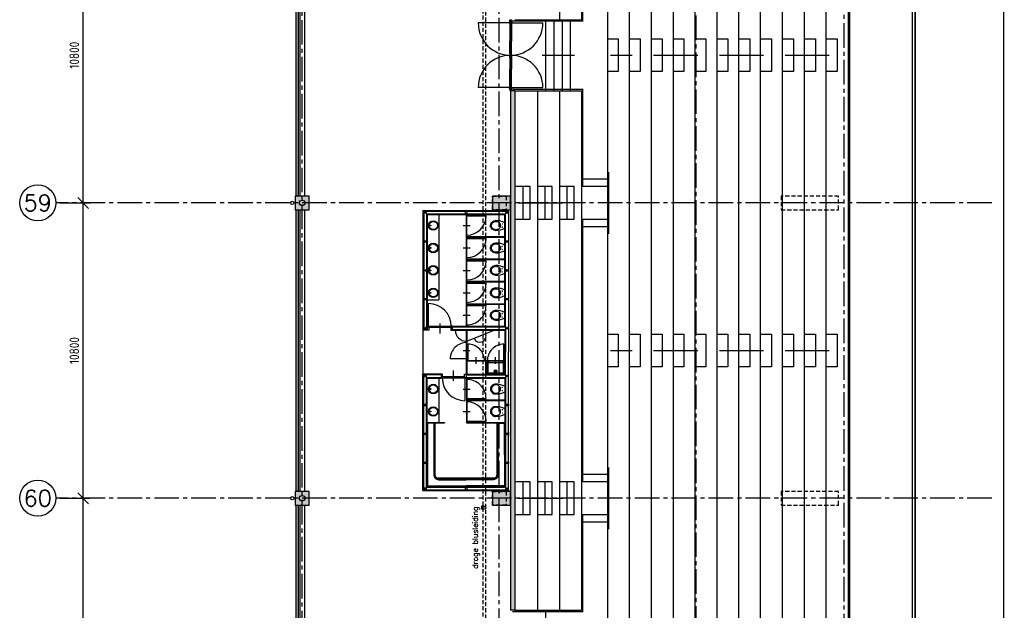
# Model space of a CAD drawing. Extents: x 2980 to 201049, y 2980 to 157420.
# Tile 14 of 78: x 2980 to 38953, y 53000 to 74600. Entities that reach past the tile are written whole.
import ezdxf
from ezdxf.enums import TextEntityAlignment as Align

# ---------------------------------------------------------------- set-up
doc = ezdxf.new("R2010")
doc.units = 0
doc.header["$LTSCALE"] = 1200
doc.header["$PDMODE"] = 1
doc.header["$PDSIZE"] = 200
doc.linetypes.add('CENTER2', pattern=[1.125, 0.75, -0.125, 0.125, -0.125])
doc.linetypes.add('HIDDEN2', pattern=[0.1875, 0.125, -0.0625])
doc.layers.get('0').update_dxf_attribs({"linetype": 'CONTINUOUS'})
doc.layers.get('DEFPOINTS').update_dxf_attribs({"linetype": 'CONTINUOUS'})
doc.layers.add('CIVIEL', color=8, linetype='CONTINUOUS')
doc.layers.add('STRAMIENLIJNEN', color=9, linetype='CENTER2')
doc.styles.add('5MM', font='romans', dxfattribs={"height": 1000})
doc.styles.add('ISO200', font='archs.shx')
doc.styles.add('VAR', font='ROMANS')
doc.dimstyles.new('DIM_200', dxfattribs={"dimscale": 200, "dimtxt": 1.75, "dimasz": 2, "dimexe": 1.25, "dimexo": 0.75, "dimgap": 0.75, "dimtad": 1, "dimdec": 4, "dimrnd": 0.1, "dimtxsty": 'ISO200', "dimblk1": 'OBLIQUE', "dimblk2": 'OBLIQUE', "dimsah": 1, "dimcen": 1, "dimclrd": 256, "dimclre": 256, "dimclrt": 256, "dimazin": 3, "dimtfac": 0.057143, "dimtdec": 4, "dimtmove": 0, "dimatfit": 3, "dimtolj": 1})

# ---------------------------------------------------------------- blocks, each defined once
blk = doc.blocks.new('_OBLIQUE')
at = {"color": 0, "linetype": 'BYBLOCK'}
blk.add_line((-0.5, -0.5), (0.5, 0.5), dxfattribs=at)
blk = doc.blocks.new('*D25')
at = {"linetype": 'BYBLOCK'}
for p, q in [((4450, 67900), (5550, 67900)), ((5300, 57100), (5300, 67900)), ((4450, 57100), (5550, 57100))]:
    blk.add_line(p, q, dxfattribs=at)
at = {"layer": 'DEFPOINTS', "color": 0, "linetype": 'BYBLOCK'}
for p in [(4300, 67900), (5300, 67900), (4300, 57100)]:
    blk.add_point(p, dxfattribs=at)
at = {"linetype": 'BYBLOCK', "xscale": 400, "yscale": 400, "zscale": 400}
for p, rotation in [((5300, 67900), 90), ((5300, 57100), 270)]:
    blk.add_blockref('_OBLIQUE', p, dxfattribs=dict(at, rotation=rotation))
at = {"linetype": 'BYBLOCK', "insert": (4975, 62500), "char_height": 350, "attachment_point": 5, "rotation": 90, "style": 'ISO200'}
blk.add_mtext('\\A1;10800', dxfattribs=at)
blk = doc.blocks.new('*D24')
at = {"linetype": 'BYBLOCK'}
for p, q in [((4450, 57100), (5550, 57100)), ((5300, 46300), (5300, 57100)), ((4450, 46300), (5550, 46300))]:
    blk.add_line(p, q, dxfattribs=at)
at = {"layer": 'DEFPOINTS', "color": 0, "linetype": 'BYBLOCK'}
for p in [(4300, 57100), (5300, 57100), (4300, 46300)]:
    blk.add_point(p, dxfattribs=at)
at = {"linetype": 'BYBLOCK', "xscale": 400, "yscale": 400, "zscale": 400}
for p, rotation in [((5300, 57100), 90), ((5300, 46300), 270)]:
    blk.add_blockref('_OBLIQUE', p, dxfattribs=dict(at, rotation=rotation))
at = {"linetype": 'BYBLOCK', "insert": (4975, 51700), "char_height": 350, "attachment_point": 5, "rotation": 90, "style": 'ISO200'}
blk.add_mtext('\\A1;10800', dxfattribs=at)
blk = doc.blocks.new('*D26')
at = {"linetype": 'BYBLOCK'}
for p, q in [((4450, 78700), (5550, 78700)), ((5300, 67900), (5300, 78700)), ((4450, 67900), (5550, 67900))]:
    blk.add_line(p, q, dxfattribs=at)
at = {"layer": 'DEFPOINTS', "color": 0, "linetype": 'BYBLOCK'}
for p in [(4300, 78700), (5300, 78700), (4300, 67900)]:
    blk.add_point(p, dxfattribs=at)
at = {"linetype": 'BYBLOCK', "xscale": 400, "yscale": 400, "zscale": 400}
for p, rotation in [((5300, 78700), 90), ((5300, 67900), 270)]:
    blk.add_blockref('_OBLIQUE', p, dxfattribs=dict(at, rotation=rotation))
at = {"linetype": 'BYBLOCK', "insert": (4975, 73300), "char_height": 350, "attachment_point": 5, "rotation": 90, "style": 'ISO200'}
blk.add_mtext('\\A1;10800', dxfattribs=at)

msp = doc.modelspace()

# ---------------------------------------------------------------- linework, layer by layer
at = {"layer": 'CIVIEL'}
for p, q in [((13216, 78450), (13216, 68150)), ((13384, 78450), (13384, 68150)), ((20913.25, 74482), (19731.25, 74482)), ((20907, 74476), (20907, 73809)), ((20933, 74476), (20907, 74476)), ((20908.5, 74550), (20908.5, 74532)), ((20913.25, 74550), (20913.25, 74532)), ((20913.25, 74482), (22095.25, 74482)), ((20915, 74476), (20915, 73809)), ((20918, 74550), (20918, 74532)), ((20927, 74476), (20927, 73809)), ((20933, 74476), (20933, 73809)), ((21070, 74600), (23500, 74600)), ((22208.55078, 72000), (22208.55078, 74600)), ((22508.55078, 72000), (22508.55078, 74600)), ((22808.55078, 72000), (22808.55078, 74600)), ((23108.55078, 72000), (23108.55078, 74600)), ((20881.5, 74460), (20881.5, 73809)), ((20901, 74460), (20907, 74458.94204)), ((20939, 74460), (20933, 74458.94204)), ((20945, 74460), (20945, 73809)), ((20881.5, 73381), (20881.5, 73809)), ((20907, 73365), (20907, 73809)), ((20915, 73365), (20915, 73809)), ((20927, 73365), (20927, 73809)), ((20933, 73365), (20933, 73809)), ((20945, 73381), (20945, 73809)), ((20881.5, 73219), (20881.5, 72791)), ((20901, 73381), (20907, 73382.05796)), ((20901, 73219), (20907, 73217.94204)), ((20933, 73365), (20907, 73365)), ((20907, 73235), (20907, 72791)), ((20933, 73235), (20907, 73235)), ((20908.5, 73300), (20908.5, 73309)), ((20908.5, 73300), (20908.5, 73291)), ((20913.25, 73291), (20913.25, 73309)), ((20913.25, 73309), (20913.25, 73291)), ((20915, 73235), (20915, 72791)), ((20918, 73300), (20918, 73309)), ((20918, 73300), (20918, 73291)), ((20927, 73235), (20927, 72791)), ((20939, 73381), (20933, 73382.05796)), ((20933, 73235), (20933, 72791)), ((20939, 73219), (20933, 73217.94204)), ((20945, 73219), (20945, 72791)), ((20881.5, 72140), (20881.5, 72791)), ((20907, 72124), (20907, 72791)), ((20915, 72124), (20915, 72791)), ((20927, 72124), (20927, 72791)), ((20933, 72124), (20933, 72791)), ((20945, 72140), (20945, 72791)), ((20913.25, 72118), (19731.25, 72118)), ((20901, 72140), (20907, 72141.05796)), ((20933, 72124), (20907, 72124)), ((21070, 72000), (20907, 72000)), ((20908.5, 72050), (20908.5, 72068)), ((20913.25, 72118), (22095.25, 72118)), ((20913.25, 72050), (20913.25, 72068)), ((20918, 72050), (20918, 72068)), ((20939, 72140), (20933, 72141.05796)), ((21070, 72000), (23500, 72000)), ((24450, 68767), (23500, 68767)), ((21366.66667, 68500), (21366.66667, 67300)), ((22166.66667, 68500), (22166.66667, 67300)), ((22966.66667, 68500), (22966.66667, 67300)), ((24450, 68500), (23500, 68500)), ((13216, 67650), (13216, 57350)), ((13384, 67650), (13384, 57350)), ((17714.82568, 67621.834), (17714.82568, 63241.834)), ((17714.82568, 67621.834), (20834.82568, 67621.834)), ((17727.32568, 67609.334), (17727.32568, 63254.334)), ((17727.32568, 67609.334), (20834.82568, 67609.334)), ((17739.82568, 67596.834), (17739.82568, 63266.834)), ((17739.82568, 67596.834), (20834.82568, 67596.834)), ((17839.82568, 67496.834), (17839.82568, 63366.834)), ((17839.82568, 67496.834), (20734.82568, 67496.834)), ((17852.32568, 67484.334), (17852.32568, 63379.334)), ((17852.32568, 67484.334), (20722.32568, 67484.334)), ((17864.82568, 67471.834), (17864.82568, 63391.834)), ((17864.82568, 67471.834), (20709.82568, 67471.834)), ((18289.82568, 67471.834), (18289.82568, 64349.334)), ((19298.82568, 63391.834), (19298.82568, 67471.834)), ((19298.82568, 67421.834), (20018.82568, 67421.834)), ((19318.82568, 63391.834), (19318.82568, 67471.834)), ((20709.82568, 63391.834), (20709.82568, 67471.834)), ((20722.32568, 63379.334), (20722.32568, 67484.334)), ((20734.82568, 63366.834), (20734.82568, 67496.834)), ((20834.82568, 67596.834), (20834.82568, 67621.834)), ((20834.82568, 67496.834), (20834.82568, 62441.834)), ((23500, 67300), (24450, 67300)), ((19183.17387, 67071.834), (19435.77026, 67071.834)), ((20709.82568, 66971.834), (20709.82568, 67171.834)), ((23500, 67033), (24450, 67033)), ((19318.82568, 66721.834), (19298.82568, 66721.834)), ((19298.82568, 66601.834), (20018.82568, 66601.834)), ((19318.82568, 66671.834), (20709.82568, 66671.834)), ((19318.82568, 66651.834), (20709.82568, 66651.834)), ((19183.17387, 66251.834), (19435.77026, 66251.834)), ((20709.82568, 66151.834), (20709.82568, 66351.834)), ((19318.82568, 65901.834), (19298.82568, 65901.834)), ((19318.82568, 65851.834), (20709.82568, 65851.834)), ((19318.82568, 65831.834), (20709.82568, 65831.834)), ((19298.82568, 65781.834), (20018.82568, 65781.834)), ((20709.82568, 65331.834), (20709.82568, 65531.834)), ((19183.17387, 65431.834), (19435.77026, 65431.834)), ((19318.82568, 65081.834), (19298.82568, 65081.834)), ((19298.82568, 64961.834), (20018.82568, 64961.834)), ((19318.82568, 65031.834), (20709.82568, 65031.834)), ((19318.82568, 65011.834), (20709.82568, 65011.834)), ((19183.17387, 64611.834), (19435.77026, 64611.834)), ((20709.82568, 64511.834), (20709.82568, 64711.834)), ((17864.82568, 64349.334), (18289.82568, 64349.334)), ((17916.82568, 63386.834), (17916.82568, 64216.834)), ((19318.82568, 64261.834), (19298.82568, 64261.834)), ((19298.82568, 64141.834), (20018.82568, 64141.834)), ((19318.82568, 64211.834), (20709.82568, 64211.834)), ((19318.82568, 64191.834), (20709.82568, 64191.834)), ((19183.17387, 63791.834), (19435.77026, 63791.834)), ((20709.82568, 63691.834), (20709.82568, 63891.834)), ((18331.82568, 63492.62806), (18331.82568, 63118.11735)), ((18588.82568, 63391.834), (18588.82568, 63391.834)), ((18588.82568, 63391.834), (18588.82568, 63391.834)), ((19289.82568, 63321.834), (19289.82568, 63321.834)), ((19318.82568, 63441.834), (19338.82568, 63441.834)), ((19609.82568, 63391.834), (20709.82568, 63391.834)), ((17714.82568, 63241.834), (17714.82568, 61641.834)), ((19298.82568, 61641.834), (19298.82568, 63241.834)), ((19318.82568, 62841.834), (20318.44467, 63241.834)), ((19318.82568, 63241.834), (19318.82568, 61641.834)), ((20709.82568, 63241.834), (20709.82568, 62441.834)), ((20722.32568, 63254.334), (20722.32568, 62441.834)), ((20734.82568, 63266.834), (20734.82568, 62441.834)), ((19307.13155, 62917.97421), (19307.13155, 62917.97421)), ((19307.13155, 62865.1211), (19307.13155, 62865.1211)), ((19361.8113, 62121.834), (19361.8113, 62731.834)), ((20666.84006, 62121.834), (20666.84006, 62731.834)), ((19432.11707, 62491.834), (19184.94492, 62491.834)), ((19661.8113, 62008.54261), (19661.8113, 62255.71476)), ((20366.84006, 62008.54261), (20366.84006, 62255.71476)), ((20709.82568, 61641.834), (20709.82568, 62441.834)), ((20722.32568, 61629.334), (20722.32568, 62441.834)), ((20734.82568, 61616.834), (20734.82568, 62441.834)), ((20834.82568, 57502.5), (20834.82568, 62441.834)), ((19318.82568, 62191.834), (18708.82568, 62191.834)), ((19318.82568, 62141.834), (20709.82568, 62141.834)), ((19318.82568, 62121.834), (20709.82568, 62121.834)), ((20004.32568, 62121.834), (20004.32568, 61641.834)), ((20024.32568, 62121.834), (20024.32568, 61641.834)), ((17714.82568, 57377.5), (17714.82568, 61641.834)), ((17727.32568, 57390), (17727.32568, 61629.334)), ((17739.82568, 57402.5), (17739.82568, 61616.834)), ((17839.82568, 57502.5), (17839.82568, 61516.834)), ((18831.82568, 61391.03994), (18831.82568, 61765.55065)), ((19289.82568, 61561.834), (19289.82568, 61561.834)), ((20734.82568, 61516.834), (20734.82568, 57502.5)), ((17852.32568, 57515), (17852.32568, 61504.334)), ((17864.82568, 57527.5), (17864.82568, 61491.834)), ((17864.82568, 61491.834), (18364.82568, 61491.834)), ((18289.82568, 61491.834), (18289.82568, 59871.834)), ((19246.82568, 61496.834), (19246.82568, 60666.834)), ((19298.82568, 61491.834), (19298.82568, 59851.834)), ((19318.82568, 61491.834), (19318.82568, 59871.834)), ((19318.82568, 61441.834), (19338.82568, 61441.834)), ((19609.82568, 61491.834), (20709.82568, 61491.834)), ((20709.82568, 61491.834), (20709.82568, 57527.5)), ((20709.82568, 61191.834), (20709.82568, 60991.834)), ((20722.32568, 61504.334), (20722.32568, 57515)), ((19183.17387, 61091.834), (19435.77026, 61091.834)), ((19298.82568, 60741.834), (20018.82568, 60741.834)), ((19318.82568, 60621.834), (19298.82568, 60621.834)), ((19318.82568, 60691.834), (20709.82568, 60691.834)), ((19318.82568, 60671.834), (20709.82568, 60671.834)), ((19183.17387, 60271.834), (19435.77026, 60271.834)), ((20709.82568, 60371.834), (20709.82568, 60171.834)), ((17864.82568, 59871.834), (18498.82568, 59871.834)), ((17864.82568, 59851.834), (18498.82568, 59851.834)), ((18498.82568, 59871.834), (18498.82568, 59851.834)), ((19298.82568, 59921.834), (20018.82568, 59921.834)), ((19298.82568, 59851.834), (20709.82568, 59851.834)), ((19318.82568, 59871.834), (20709.82568, 59871.834)), ((24450, 57967), (23500, 57967)), ((21366.66667, 57700), (21366.66667, 56500)), ((22166.66667, 57700), (22166.66667, 56500)), ((22966.66667, 57700), (22966.66667, 56500)), ((24450, 57700), (23500, 57700)), ((17714.82568, 57377.5), (20834.82568, 57377.5)), ((17727.32568, 57390), (20834.82568, 57390)), ((17739.82568, 57402.5), (20834.82568, 57402.5)), ((17839.82568, 57502.5), (20734.82568, 57502.5)), ((17852.32568, 57515), (20722.32568, 57515)), ((17864.82568, 57527.5), (20709.82568, 57527.5)), ((20834.82568, 57402.5), (20834.82568, 57377.5)), ((13216, 56850), (13216, 46550)), ((13384, 56850), (13384, 46550)), ((19950, 56805), (19850, 56805)), ((19850, 56805), (19850, 56695)), ((19950, 56695), (19850, 56695)), ((23500, 56500), (24450, 56500)), ((23500, 56233), (24450, 56233)), ((21070, 53000), (20907, 53000)), ((21070, 53000), (23500, 53000)), ((22208.55078, 50400), (22208.55078, 53000))]:
    msp.add_line(p, q, dxfattribs=at)
at = {"layer": 'CIVIEL', "linetype": 'CONTINUOUS'}
for p, q in [((20062.07568, 61651.83398), (20062.07568, 62071.834)), ((20092.07568, 62101.834), (20117.07568, 62101.834)), ((20092.07568, 61681.834), (20092.07568, 62061.834)), ((20092.07568, 61681.834), (20092.07568, 62061.834)), ((20102.07568, 62071.834), (20117.07568, 62071.834)), ((20102.07568, 62071.834), (20117.07568, 62071.834)), ((20117.07568, 62106.72224), (20117.07568, 62066.50744)), ((20616.60444, 62106.72224), (20117.07568, 62106.72224)), ((20117.07568, 62066.50744), (20616.60444, 62066.50744)), ((20616.60444, 62066.50744), (20616.60444, 62106.72224)), ((20616.60444, 62101.834), (20642.07568, 62101.834)), ((20616.60444, 62071.834), (20632.07568, 62071.834)), ((20616.60444, 62071.834), (20632.07568, 62071.834)), ((20642.07568, 62061.834), (20642.07568, 61681.834)), ((20642.07568, 62061.834), (20642.07568, 61681.834)), ((20672.07568, 62071.834), (20672.07568, 61651.834)), ((20662.07568, 61671.834), (20072.07568, 61671.834)), ((20662.07568, 61641.834), (20072.07568, 61641.834))]:
    msp.add_line(p, q, dxfattribs=at)
at = {"layer": 'CIVIEL', "linetype": 'HIDDEN2'}
msp.add_lwpolyline([(97900, 140505), (34799.2354, 140505), (27961.11408, 137672.5574), (22727.4426, 132438.88592), (19895, 125600.7646), (19895, 46625), (20005, 46625), (20005, 125578.88423), (22820.69609, 132376.57593), (28023.42407, 137579.30391), (34821.11577, 140395), (97900, 140395)], dxfattribs=at)
at = {"layer": 'CIVIEL'}
for points in [[(157050, 32250), (160094.71876, 32250), (165258.68569, 34388.98514), (169211.01486, 38341.31431), (171350, 43505.28124), (171350, 124694.71876), (169211.01486, 129858.68569), (165258.68569, 133811.01486), (160094.71876, 135950), (35705.28124, 135950), (30541.31431, 133811.01486), (26588.98514, 129858.68569), (24450, 124694.71876), (24450, 43505.28124), (26588.98514, 38341.31431), (30541.31431, 34388.98514), (35705.28124, 32250), (38730, 32250)], [(35864.41113, 135150), (30994.47791, 133132.80761), (27267.19239, 129405.52209), (25250, 124535.58887), (25250, 43664.41113), (27267.19239, 38794.47791), (30994.47791, 35067.19239), (35864.41113, 33050), (38730, 33050)], [(36023.54103, 134350), (31447.64151, 132454.60036), (27945.39964, 128952.35849), (26050, 124376.45897), (26050, 43823.54103), (27945.39964, 39247.64151), (31447.64151, 35745.39964), (36023.54103, 33850), (38730, 33850)], [(36182.67092, 133550), (31900.80511, 131776.39311), (28623.60689, 128499.19489), (26850, 124217.32908), (26850, 43982.67092), (28623.60689, 39700.80511), (31900.80511, 36423.60689), (36182.67092, 34650), (38730, 34650)], [(35700, 50420.1491), (38936.59143, 49765.18604), (38936.59143, 118423.64896), (35700, 117779.8509), (35700, 50420.1491)], [(35700, 50420.1491), (35700, 117779.8509)], [(33250, 100550), (33250, 45255.71007), (34049.26491, 43326.11389), (34229.50486, 43145.87393)], [(27650, 100101.22795), (27650, 44141.80081), (29301.81414, 40153.9687), (32353.9687, 37101.81414), (36341.80081, 35450), (38730, 35450)], [(35600, 50429.99824), (35600, 100250)], [(28450, 99810.27857), (28450, 44300.93071), (29980.0214, 40607.1323), (30160.26135, 40426.89235)], [(29250, 44460.0606), (29250, 99810.27857)], [(30050, 44619.1905), (30050, 99907.26182)], [(30850, 44778.32039), (30850, 99971.91695)], [(31650, 44937.45028), (31650, 99874.93407)], [(32450, 45096.58018), (32450, 99907.26182)], [(22700, 93600), (22700, 74600)], [(23500, 93600), (23500, 74600)], [(20901, 74482), (20901, 74460), (20881.5, 74460), (20881.5, 74482)], [(24450, 73900), (24850, 73900), (24850, 72700), (24450, 72700)], [(25250, 73900), (25650, 73900), (25650, 72700), (25250, 72700)], [(26050, 73900), (26450, 73900), (26450, 72700), (26050, 72700)], [(26850, 73900), (27250, 73900), (27250, 72700), (26850, 72700)], [(27650, 73900), (28050, 73900), (28050, 72700), (27650, 72700)], [(28450, 73900), (28850, 73900), (28850, 72700), (28450, 72700)], [(29250, 73900), (29650, 73900), (29650, 72700), (29250, 72700)], [(30050, 73900), (30450, 73900), (30450, 72700), (30050, 72700)], [(30850, 73900), (31250, 73900), (31250, 72700), (30850, 72700)], [(31650, 73900), (32050, 73900), (32050, 72700), (31650, 72700)], [(32450, 73900), (32850, 73900), (32850, 72700), (32450, 72700)], [(20901, 73359), (20901, 73381), (20881.5, 73381), (20881.5, 73359)], [(20901, 73241), (20901, 73219), (20881.5, 73219), (20881.5, 73241)], [(20901, 72118), (20901, 72140), (20881.5, 72140), (20881.5, 72118)], [(20907, 72000), (20907, 53000)], [(21070, 72000), (21070, 53000)], [(21900, 72000), (21900, 53000)], [(22700, 72000), (22700, 53000)], [(23500, 72000), (23500, 53000)], [(21100, 67300), (21633.33333, 67300), (21633.33333, 68500), (21100, 68500)], [(21900, 67300), (22433.33333, 67300), (22433.33333, 68500), (21900, 68500)], [(22700, 67300), (23233.33333, 67300), (23233.33333, 68500), (22700, 68500)], [(17839.82568, 63366.834), (17874.82568, 63366.834)], [(17852.32568, 63379.334), (17864.82568, 63379.334)], [(18788.82568, 63366.834), (20734.82568, 63366.834)], [(18798.82568, 63391.834), (20709.82568, 63391.834)], [(18798.82568, 63379.334), (20722.32568, 63379.334)], [(17864.82568, 63241.834), (17714.82568, 63241.834)], [(17864.82568, 63254.334), (17727.32568, 63254.334)], [(17874.82568, 63266.834), (17739.82568, 63266.834)], [(18788.82568, 63266.834), (20734.82568, 63266.834)], [(18798.82568, 63254.334), (20722.32568, 63254.334)], [(18798.82568, 63241.834), (20709.82568, 63241.834)], [(24450, 63100), (24850, 63100), (24850, 61900), (24450, 61900)], [(25250, 63100), (25650, 63100), (25650, 61900), (25250, 61900)], [(26050, 63100), (26450, 63100), (26450, 61900), (26050, 61900)], [(26850, 63100), (27250, 63100), (27250, 61900), (26850, 61900)], [(27650, 63100), (28050, 63100), (28050, 61900), (27650, 61900)], [(28450, 63100), (28850, 63100), (28850, 61900), (28450, 61900)], [(29250, 63100), (29650, 63100), (29650, 61900), (29250, 61900)], [(30050, 63100), (30450, 63100), (30450, 61900), (30050, 61900)], [(30850, 63100), (31250, 63100), (31250, 61900), (30850, 61900)], [(31650, 63100), (32050, 63100), (32050, 61900), (31650, 61900)], [(32450, 63100), (32850, 63100), (32850, 61900), (32450, 61900)], [(18364.82568, 61641.834), (17714.82568, 61641.834)], [(18364.82568, 61629.334), (17727.32568, 61629.334)], [(18374.82568, 61616.834), (17739.82568, 61616.834)], [(17839.82568, 61516.834), (18374.82568, 61516.834)], [(19088.82568, 61516.834), (20734.82568, 61516.834)], [(19288.82568, 61629.334), (20722.32568, 61629.334)], [(19288.82568, 61616.834), (20734.82568, 61616.834)], [(19298.82568, 61641.834), (20709.82568, 61641.834)], [(17852.32568, 61504.334), (18364.82568, 61504.334)], [(19298.82568, 61504.334), (20722.32568, 61504.334)], [(19298.82568, 61491.834), (20709.82568, 61491.834)], [(21100, 56500), (21633.33333, 56500), (21633.33333, 57700), (21100, 57700)], [(21900, 56500), (22433.33333, 56500), (22433.33333, 57700), (21900, 57700)], [(22700, 56500), (23233.33333, 56500), (23233.33333, 57700), (22700, 57700)]]:
    msp.add_lwpolyline(points, dxfattribs=at)
at = {"layer": 'CIVIEL', "const_width": 50}
for points in [[(38750, 36300), (36510.87633, 36300), (32835.45503, 37822.40935), (30238.6973, 40419.16708), (34307.94081, 43138.14867), (34091.65286, 43354.43661), (33300, 45265.65569), (33300, 100575), (32659.00449, 100575)], [(20983, 74550), (23550, 74550), (23550, 78100)], [(20983, 72050), (23550, 72050), (23550, 68500)], [(24500, 69034), (24500, 66766)], [(23550, 57700), (23550, 67300)], [(24500, 58234), (24500, 55966)], [(20983, 52950), (23550, 52950), (23550, 56500)]]:
    msp.add_lwpolyline(points, dxfattribs=at)
at = {"layer": 'CIVIEL'}
for points in [[(13070, 68170), (13170, 68170), (13170, 78430), (13070, 78430)], [(20945, 74550), (20945, 74550), (20881.5, 74550), (20881.5, 74550), (20881.5, 74550), (20881.5, 74595), (20945, 74595), (20945, 74595), (20945, 74595), (20945, 74550)], [(20945, 74532), (20945, 74532), (20945, 74460), (20939, 74460), (20939, 74482), (20881.5, 74482), (20881.5, 74532), (20881.5, 74532), (20881.5, 74532), (20945, 74532)], [(20945, 73309), (20945, 73309), (20945, 73381), (20939, 73381), (20939, 73359), (20881.5, 73359), (20881.5, 73309), (20881.5, 73309), (20881.5, 73309), (20945, 73309)], [(20945, 73291), (20945, 73291), (20945, 73219), (20939, 73219), (20939, 73241), (20881.5, 73241), (20881.5, 73291), (20881.5, 73291), (20881.5, 73291), (20945, 73291)], [(20945, 72068), (20945, 72068), (20945, 72140), (20939, 72140), (20939, 72118), (20881.5, 72118), (20881.5, 72068), (20881.5, 72068), (20881.5, 72068), (20945, 72068)], [(20945, 72050), (20945, 72050), (20881.5, 72050), (20881.5, 72050), (20881.5, 72050), (20881.5, 72005), (20945, 72005), (20945, 72005), (20945, 72005), (20945, 72050)], [(13050, 67650), (13550, 67650), (13550, 68150), (13050, 68150)], [(20250, 67650), (20907, 67650), (20907, 68150), (20250, 68150)], [(13070, 57370), (13170, 57370), (13170, 67630), (13070, 67630)], [(19262.32568, 67596.834), (19312.32568, 67596.834), (19312.32568, 67496.834), (19262.32568, 67496.834)], [(17839.82568, 66514.334), (17839.82568, 66464.334), (17739.82568, 66464.334), (17739.82568, 66514.334)], [(20834.82568, 66514.334), (20834.82568, 66464.334), (20734.82568, 66464.334), (20734.82568, 66514.334)], [(17839.82568, 64399.334), (17839.82568, 64349.334), (17739.82568, 64349.334), (17739.82568, 64399.334)], [(20834.82568, 64399.334), (20834.82568, 64349.334), (20734.82568, 64349.334), (20734.82568, 64399.334)], [(17874.82568, 63379.334), (17864.82568, 63379.334), (17864.82568, 63391.834), (17916.82568, 63391.834), (17916.82568, 63346.834), (17931.82568, 63346.834), (17931.82568, 63241.834), (17864.82568, 63241.834), (17864.82568, 63254.334), (17874.82568, 63254.334)], [(17916.82568, 63386.834), (18746.82568, 63386.834), (18746.82568, 63346.834), (17916.82568, 63346.834)], [(18788.82568, 63379.334), (18798.82568, 63379.334), (18798.82568, 63391.834), (18746.82568, 63391.834), (18746.82568, 63346.834), (18731.82568, 63346.834), (18731.82568, 63241.834), (18798.82568, 63241.834), (18798.82568, 63254.334), (18788.82568, 63254.334)], [(18374.82568, 61504.334), (18364.82568, 61504.334), (18364.82568, 61491.834), (18416.82568, 61491.834), (18416.82568, 61536.834), (18431.82568, 61536.834), (18431.82568, 61641.834), (18364.82568, 61641.834), (18364.82568, 61629.334), (18374.82568, 61629.334)], [(18416.82568, 61496.834), (19246.82568, 61496.834), (19246.82568, 61536.834), (18416.82568, 61536.834)], [(19288.82568, 61504.334), (19298.82568, 61504.334), (19298.82568, 61491.834), (19246.82568, 61491.834), (19246.82568, 61536.834), (19231.82568, 61536.834), (19231.82568, 61641.834), (19298.82568, 61641.834), (19298.82568, 61629.334), (19288.82568, 61629.334)], [(17839.82568, 60534.334), (17839.82568, 60484.334), (17739.82568, 60484.334), (17739.82568, 60534.334)], [(20834.82568, 60534.334), (20834.82568, 60484.334), (20734.82568, 60484.334), (20734.82568, 60534.334)], [(17839.82568, 58419.334), (17839.82568, 58369.334), (17739.82568, 58369.334), (17739.82568, 58419.334)], [(20834.82568, 58419.334), (20834.82568, 58369.334), (20734.82568, 58369.334), (20734.82568, 58419.334)], [(13050, 56850), (13550, 56850), (13550, 57350), (13050, 57350)], [(19262.32568, 57502.5), (19312.32568, 57502.5), (19312.32568, 57402.5), (19262.32568, 57402.5)], [(20250, 56850), (20907, 56850), (20907, 57350), (20250, 57350)], [(13070, 46570), (13170, 46570), (13170, 56830), (13070, 56830)]]:
    msp.add_lwpolyline(points, close=True, dxfattribs=at)
for points, format in [([(23108.55078, 73900, 0, 14.64, 0), (23079.27078, 73900, 14.64, 50, 0), (23008.55078, 73900, 50, 85.36, 0), (22937.83078, 73900, 85.36, 100, 0), (22908.55078, 73900, 0, 0, 0), (22208.55078, 73900, 0, 0, 0)], "xyseb"), ([(23108.55078, 72700, 0, 14.64, 0), (23079.27078, 72700, 14.64, 50, 0), (23008.55078, 72700, 50, 85.36, 0), (22937.83078, 72700, 85.36, 100, 0), (22908.55078, 72700, 0, 0, 0), (22208.55078, 72700, 0, 0, 0)], "xyseb"), ([(17884.82568, 59851.834), (17884.82568, 57547.5, 0.1606200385)], "xyb"), ([(18114.82568, 59851.834), (18114.82568, 57947.5, 0.4142135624), (18284.82568, 57777.5), (19287.32568, 57777.5, 0.1985472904)], "xyb"), ([(18144.82568, 59851.834), (18144.82568, 57947.5, 0.4142135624), (18284.82568, 57807.5), (19287.32568, 57807.5, 0.1954918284)], "xyb"), ([(20409.82568, 59851.834), (20409.82568, 58689.667), (20409.82568, 57947.5, -0.4142135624), (20289.82568, 57827.5), (19540.82568, 57827.5), (19287.32568, 57827.5), (19033.82568, 57827.5), (18284.82568, 57827.5, -0.4142135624), (18164.82568, 57947.5), (18164.82568, 59851.834)], "xyb"), ([(20429.82568, 58689.667), (20429.82568, 59831.834, 0.4142135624)], "xyb"), ([(20689.82568, 59831.834), (20429.82568, 59831.834, 0.3965970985)], "xyb"), ([(20459.82568, 58689.667), (20459.82568, 59831.834, 0.4142135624)], "xyb"), ([(20689.82568, 58689.667), (20689.82568, 59831.834, 0.1606200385)], "xyb"), ([(20429.82568, 58689.667), (20429.82568, 57947.5, -0.4142135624), (20289.82568, 57807.5), (19287.32568, 57807.5, -0.1954918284)], "xyb"), ([(20459.82568, 58689.667), (20459.82568, 57947.5, -0.4142135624), (20289.82568, 57777.5), (19287.32568, 57777.5, -0.1985472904)], "xyb"), ([(20689.82568, 58689.667), (20689.82568, 57547.5, -0.1606200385)], "xyb"), ([(17884.82568, 57547.5), (19287.32568, 57547.5, 0.3965970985)], "xyb"), ([(20689.82568, 57547.5), (19287.32568, 57547.5, -0.3965970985)], "xyb")]:
    msp.add_lwpolyline(points, format=format, dxfattribs=at)
at = {"layer": 'CIVIEL', "const_width": 50, "flags": 128}
for points in [[(23258.55078, 73300), (22058.55078, 73300)], [(25359.18348, 73300), (24559, 73300)], [(27759.18348, 73300), (26136.18348, 73300)], [(30159.18348, 73300), (28536.18348, 73300)], [(32559.18348, 73300), (30936.18348, 73300)], [(22833.64737, 67900), (21185.64737, 67900)], [(25359.18348, 62500), (24559.18348, 62500)], [(27759.18348, 62500), (26136.18348, 62500)], [(30159.18348, 62500), (28536.18348, 62500)], [(32559.18348, 62500), (30936.18348, 62500)], [(22833.64737, 57100), (21185.64737, 57100)]]:
    msp.add_lwpolyline(points, dxfattribs=at)
at = {"layer": 'CIVIEL', "linetype": 'HIDDEN2'}
for points in [[(20250, 67650), (20250, 68150), (20750, 68150), (20750, 67650)], [(30800, 67650), (32900, 67650), (32900, 68150), (30800, 68150)], [(20250, 56850), (20250, 57350), (20750, 57350), (20750, 56850)], [(30800, 56850), (32900, 56850), (32900, 57350), (30800, 57350)]]:
    msp.add_lwpolyline(points, close=True, dxfattribs=at)
at = {"layer": 'CIVIEL'}
for points in [[(17835.82568, 67496.834), (17835.82568, 67596.834), (17827.82568, 67596.834), (17827.82568, 67561.334, -0.4142135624), (17815.82568, 67549.334), (17759.82568, 67549.334, -0.4142135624), (17747.82568, 67561.334), (17747.82568, 67596.834), (17739.82568, 67596.834), (17739.82568, 67496.834), (17747.82568, 67496.834), (17747.82568, 67532.334, -0.4142135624), (17759.82568, 67544.334), (17815.82568, 67544.334, -0.4142135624), (17827.82568, 67532.334), (17827.82568, 67496.834)], [(20738.82568, 67496.834), (20738.82568, 67596.834), (20746.82568, 67596.834), (20746.82568, 67561.334, 0.4142135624), (20758.82568, 67549.334), (20814.82568, 67549.334, 0.4142135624), (20826.82568, 67561.334), (20826.82568, 67596.834), (20834.82568, 67596.834), (20834.82568, 67496.834), (20826.82568, 67496.834), (20826.82568, 67532.334, 0.4142135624), (20814.82568, 67544.334), (20758.82568, 67544.334, 0.4142135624), (20746.82568, 67532.334), (20746.82568, 67496.834)], [(17835.82568, 65481.834), (17835.82568, 65381.834), (17827.82568, 65381.834), (17827.82568, 65417.334, 0.4142135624), (17815.82568, 65429.334), (17759.82568, 65429.334, 0.4142135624), (17747.82568, 65417.334), (17747.82568, 65381.834), (17739.82568, 65381.834), (17739.82568, 65481.834), (17747.82568, 65481.834), (17747.82568, 65446.334, 0.4142135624), (17759.82568, 65434.334), (17815.82568, 65434.334, 0.4142135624), (17827.82568, 65446.334), (17827.82568, 65481.834)], [(20738.82568, 65481.834), (20738.82568, 65381.834), (20746.82568, 65381.834), (20746.82568, 65417.334, -0.4142135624), (20758.82568, 65429.334), (20814.82568, 65429.334, -0.4142135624), (20826.82568, 65417.334), (20826.82568, 65381.834), (20834.82568, 65381.834), (20834.82568, 65481.834), (20826.82568, 65481.834), (20826.82568, 65446.334, -0.4142135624), (20814.82568, 65434.334), (20758.82568, 65434.334, -0.4142135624), (20746.82568, 65446.334), (20746.82568, 65481.834)], [(17835.82568, 63266.834), (17835.82568, 63366.834), (17827.82568, 63366.834), (17827.82568, 63331.334, -0.4142135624), (17815.82568, 63319.334), (17759.82568, 63319.334, -0.4142135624), (17747.82568, 63331.334), (17747.82568, 63366.834), (17739.82568, 63366.834), (17739.82568, 63266.834), (17747.82568, 63266.834), (17747.82568, 63302.334, -0.4142135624), (17759.82568, 63314.334), (17815.82568, 63314.334, -0.4142135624), (17827.82568, 63302.334), (17827.82568, 63266.834)], [(20738.82568, 63266.834), (20738.82568, 63366.834), (20746.82568, 63366.834), (20746.82568, 63331.334, 0.4142135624), (20758.82568, 63319.334), (20814.82568, 63319.334, 0.4142135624), (20826.82568, 63331.334), (20826.82568, 63366.834), (20834.82568, 63366.834), (20834.82568, 63266.834), (20826.82568, 63266.834), (20826.82568, 63302.334, 0.4142135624), (20814.82568, 63314.334), (20758.82568, 63314.334, 0.4142135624), (20746.82568, 63302.334), (20746.82568, 63266.834)], [(17835.82568, 61616.834), (17835.82568, 61516.834), (17827.82568, 61516.834), (17827.82568, 61552.334, 0.4142135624), (17815.82568, 61564.334), (17759.82568, 61564.334, 0.4142135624), (17747.82568, 61552.334), (17747.82568, 61516.834), (17739.82568, 61516.834), (17739.82568, 61616.834), (17747.82568, 61616.834), (17747.82568, 61581.334, 0.4142135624), (17759.82568, 61569.334), (17815.82568, 61569.334, 0.4142135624), (17827.82568, 61581.334), (17827.82568, 61616.834)], [(20738.82568, 61616.834), (20738.82568, 61516.834), (20746.82568, 61516.834), (20746.82568, 61552.334, -0.4142135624), (20758.82568, 61564.334), (20814.82568, 61564.334, -0.4142135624), (20826.82568, 61552.334), (20826.82568, 61516.834), (20834.82568, 61516.834), (20834.82568, 61616.834), (20826.82568, 61616.834), (20826.82568, 61581.334, -0.4142135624), (20814.82568, 61569.334), (20758.82568, 61569.334, -0.4142135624), (20746.82568, 61581.334), (20746.82568, 61616.834)], [(17835.82568, 59401.834), (17835.82568, 59501.834), (17827.82568, 59501.834), (17827.82568, 59466.334, -0.4142135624), (17815.82568, 59454.334), (17759.82568, 59454.334, -0.4142135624), (17747.82568, 59466.334), (17747.82568, 59501.834), (17739.82568, 59501.834), (17739.82568, 59401.834), (17747.82568, 59401.834), (17747.82568, 59437.334, -0.4142135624), (17759.82568, 59449.334), (17815.82568, 59449.334, -0.4142135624), (17827.82568, 59437.334), (17827.82568, 59401.834)], [(20738.82568, 59401.834), (20738.82568, 59501.834), (20746.82568, 59501.834), (20746.82568, 59466.334, 0.4142135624), (20758.82568, 59454.334), (20814.82568, 59454.334, 0.4142135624), (20826.82568, 59466.334), (20826.82568, 59501.834), (20834.82568, 59501.834), (20834.82568, 59401.834), (20826.82568, 59401.834), (20826.82568, 59437.334, 0.4142135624), (20814.82568, 59449.334), (20758.82568, 59449.334, 0.4142135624), (20746.82568, 59437.334), (20746.82568, 59401.834)], [(17835.82568, 57502.5), (17835.82568, 57402.5), (17827.82568, 57402.5), (17827.82568, 57438, 0.4142135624), (17815.82568, 57450), (17759.82568, 57450, 0.4142135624), (17747.82568, 57438), (17747.82568, 57402.5), (17739.82568, 57402.5), (17739.82568, 57502.5), (17747.82568, 57502.5), (17747.82568, 57467, 0.4142135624), (17759.82568, 57455), (17815.82568, 57455, 0.4142135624), (17827.82568, 57467), (17827.82568, 57502.5)], [(20738.82568, 57502.5), (20738.82568, 57402.5), (20746.82568, 57402.5), (20746.82568, 57438, -0.4142135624), (20758.82568, 57450), (20814.82568, 57450, -0.4142135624), (20826.82568, 57438), (20826.82568, 57402.5), (20834.82568, 57402.5), (20834.82568, 57502.5), (20826.82568, 57502.5), (20826.82568, 57467, -0.4142135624), (20814.82568, 57455), (20758.82568, 57455, -0.4142135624), (20746.82568, 57467), (20746.82568, 57502.5)]]:
    msp.add_lwpolyline(points, format="xyb", close=True, dxfattribs=at)
at = {"layer": 'CIVIEL', "linetype": 'CONTINUOUS'}
for points in [[(20368.06409, 66892.14605, -0.0760922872), (20302.34471, 66905.80648, -0.0942731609), (20238.40432, 66944.55478, -0.1020133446), (20194.70754, 67003.90338, -0.1082535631), (20179.82568, 67071.834, -0.1082535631), (20194.70754, 67139.76462, -0.1020133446), (20238.40432, 67199.11322, -0.0942731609), (20308.27796, 67241.4571, -0.0894458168), (20368.06409, 67252.2386, -0.0275268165)], [(20368.06409, 66072.14605, -0.0760922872), (20302.34471, 66085.80648, -0.0942731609), (20238.40432, 66124.55478, -0.1020133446), (20194.70754, 66183.90338, -0.1082535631), (20179.82568, 66251.834, -0.1082535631), (20194.70754, 66319.76462, -0.1020133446), (20238.40432, 66379.11322, -0.0942731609), (20308.27796, 66421.4571, -0.0894458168), (20368.06409, 66432.2386, -0.0275268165)], [(20368.06409, 65252.14605, -0.0760922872), (20302.34471, 65265.80648, -0.0942731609), (20238.40432, 65304.55478, -0.1020133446), (20194.70754, 65363.90338, -0.1082535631), (20179.82568, 65431.834, -0.1082535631), (20194.70754, 65499.76462, -0.1020133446), (20238.40432, 65559.11322, -0.0942731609), (20308.27796, 65601.4571, -0.0894458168), (20368.06409, 65612.2386, -0.0275268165)], [(20368.06409, 64432.14605, -0.0760922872), (20302.34471, 64445.80648, -0.0942731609), (20238.40432, 64484.55478, -0.1020133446), (20194.70754, 64543.90338, -0.1082535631), (20179.82568, 64611.834, -0.1082535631), (20194.70754, 64679.76462, -0.1020133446), (20238.40432, 64739.11322, -0.0942731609), (20308.27796, 64781.4571, -0.0894458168), (20368.06409, 64792.2386, -0.0275268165)], [(20368.06409, 63612.14605, -0.0760922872), (20302.34471, 63625.80648, -0.0942731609), (20238.40432, 63664.55478, -0.1020133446), (20194.70754, 63723.90338, -0.1082535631), (20179.82568, 63791.834, -0.1082535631), (20194.70754, 63859.76462, -0.1020133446), (20238.40432, 63919.11322, -0.0942731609), (20308.27796, 63961.4571, -0.0894458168), (20368.06409, 63972.2386, -0.0275268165)]]:
    msp.add_lwpolyline(points, format="xyb", dxfattribs=at)
for points in [[(20380.86216, 66917.64708, -0.0905392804), (20316.23232, 66929.44689, -0.0948341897), (20262.7264, 66962.27191, -0.1016155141), (20226.2622, 67012.4011, -0.1069921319), (20213.79297, 67070.00577, -0.1069921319), (20226.2622, 67127.61044, -0.1016155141), (20262.7264, 67177.73963, -0.0948341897), (20316.23232, 67210.56466, -0.0905392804), (20380.86216, 67222.36446, -0.0905392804), (20445.49199, 67210.56466, -0.0948341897), (20498.99791, 67177.73963, -0.1016155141), (20535.46211, 67127.61044, -0.1069921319), (20547.93134, 67070.00577, -0.1069921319), (20535.46211, 67012.4011, -0.1016155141), (20498.99791, 66962.27191, -0.0948341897), (20445.49199, 66929.44689, -0.0905392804)], [(20380.86216, 66097.64708, -0.0905392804), (20316.23232, 66109.44689, -0.0948341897), (20262.7264, 66142.27191, -0.1016155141), (20226.2622, 66192.4011, -0.1069921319), (20213.79297, 66250.00577, -0.1069921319), (20226.2622, 66307.61044, -0.1016155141), (20262.7264, 66357.73963, -0.0948341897), (20316.23232, 66390.56466, -0.0905392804), (20380.86216, 66402.36446, -0.0905392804), (20445.49199, 66390.56466, -0.0948341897), (20498.99791, 66357.73963, -0.1016155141), (20535.46211, 66307.61044, -0.1069921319), (20547.93134, 66250.00577, -0.1069921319), (20535.46211, 66192.4011, -0.1016155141), (20498.99791, 66142.27191, -0.0948341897), (20445.49199, 66109.44689, -0.0905392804)], [(20380.86216, 65277.64708, -0.0905392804), (20316.23232, 65289.44689, -0.0948341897), (20262.7264, 65322.27191, -0.1016155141), (20226.2622, 65372.4011, -0.1069921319), (20213.79297, 65430.00577, -0.1069921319), (20226.2622, 65487.61044, -0.1016155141), (20262.7264, 65537.73963, -0.0948341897), (20316.23232, 65570.56466, -0.0905392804), (20380.86216, 65582.36446, -0.0905392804), (20445.49199, 65570.56466, -0.0948341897), (20498.99791, 65537.73963, -0.1016155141), (20535.46211, 65487.61044, -0.1069921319), (20547.93134, 65430.00577, -0.1069921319), (20535.46211, 65372.4011, -0.1016155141), (20498.99791, 65322.27191, -0.0948341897), (20445.49199, 65289.44689, -0.0905392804)], [(20380.86216, 64457.64708, -0.0905392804), (20316.23232, 64469.44689, -0.0948341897), (20262.7264, 64502.27191, -0.1016155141), (20226.2622, 64552.4011, -0.1069921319), (20213.79297, 64610.00577, -0.1069921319), (20226.2622, 64667.61044, -0.1016155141), (20262.7264, 64717.73963, -0.0948341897), (20316.23232, 64750.56466, -0.0905392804), (20380.86216, 64762.36446, -0.0905392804), (20445.49199, 64750.56466, -0.0948341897), (20498.99791, 64717.73963, -0.1016155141), (20535.46211, 64667.61044, -0.1069921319), (20547.93134, 64610.00577, -0.1069921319), (20535.46211, 64552.4011, -0.1016155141), (20498.99791, 64502.27191, -0.0948341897), (20445.49199, 64469.44689, -0.0905392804)], [(20380.86216, 63637.64708, -0.0905392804), (20316.23232, 63649.44689, -0.0948341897), (20262.7264, 63682.27191, -0.1016155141), (20226.2622, 63732.4011, -0.1069921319), (20213.79297, 63790.00577, -0.1069921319), (20226.2622, 63847.61044, -0.1016155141), (20262.7264, 63897.73963, -0.0948341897), (20316.23232, 63930.56466, -0.0905392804), (20380.86216, 63942.36446, -0.0905392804), (20445.49199, 63930.56466, -0.0948341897), (20498.99791, 63897.73963, -0.1016155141), (20535.46211, 63847.61044, -0.1069921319), (20547.93134, 63790.00577, -0.1069921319), (20535.46211, 63732.4011, -0.1016155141), (20498.99791, 63682.27191, -0.0948341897), (20445.49199, 63649.44689, -0.0905392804)]]:
    msp.add_lwpolyline(points, format="xyb", close=True, dxfattribs=at)
at = {"layer": 'CIVIEL'}
for centre, radius in [((13300, 67900), 100), ((12937.5, 67900), 62.5), ((18089.82568, 67071.834), 175), ((18089.82568, 67071.834), 150), ((17986.48078, 67071.834), 15), ((18089.82568, 66251.834), 175), ((18089.82568, 66251.834), 150), ((17986.48078, 66251.834), 15), ((18089.82568, 65431.834), 175), ((18089.82568, 65431.834), 150), ((17986.48078, 65431.834), 15), ((18089.82568, 64611.834), 175), ((18089.82568, 64611.834), 150), ((17986.48078, 64611.834), 15), ((18089.82568, 61091.834), 175), ((18089.82568, 61091.834), 150), ((17986.48078, 61091.834), 15), ((18089.82568, 60271.834), 175), ((18089.82568, 60271.834), 150), ((17986.48078, 60271.834), 15), ((13300, 57100), 100), ((12937.5, 57100), 62.5), ((19950, 56750), 55)]:
    msp.add_circle(centre, radius, dxfattribs=at)
at = {"layer": 'CIVIEL', "linetype": 'CONTINUOUS'}
for centre, radius in [((20609.82568, 67133.41507), 4.91136), ((20609.82568, 67010.25293), 4.91136), ((20609.82568, 66313.41507), 4.91136), ((20609.82568, 66190.25293), 4.91136), ((20609.82568, 65493.41507), 4.91136), ((20609.82568, 65370.25293), 4.91136), ((20609.82568, 64673.41507), 4.91136), ((20609.82568, 64550.25293), 4.91136), ((20609.82568, 63853.41507), 4.91136), ((20609.82568, 63730.25293), 4.91136), ((20367.07568, 61746.834), 50), ((20367.07568, 61746.834), 30), ((20609.82568, 61153.41507), 4.91136), ((20609.82568, 61030.25293), 4.91136), ((20609.82568, 60333.41507), 4.91136), ((20609.82568, 60210.25293), 4.91136)]:
    msp.add_circle(centre, radius, dxfattribs=at)
at = {"layer": 'CIVIEL'}
for centre, radius, start, end in [((20913.25, 74482), 1182, 180, 360), ((20913.25, 74482), 59.2289, 360, 180), ((20913.25, 72118), 1182, 360, 180), ((20913.25, 72118), 59.2289, 180, 360), ((19318.82568, 67421.834), 700, 270, 360), ((20368.06409, 66485.70356), 766.53504, 63.522103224, 90), ((20368.06409, 67657.96444), 766.53504, 270, 296.477896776), ((19318.82568, 66601.834), 700, 270, 360), ((20368.06409, 65665.70356), 766.53504, 63.522103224, 90), ((20368.06409, 66837.96444), 766.53504, 270, 296.477896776), ((19318.82568, 65781.834), 700, 270, 360), ((20368.06409, 64845.70356), 766.53504, 63.522103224, 90), ((20368.06409, 66017.96444), 766.53504, 270, 296.477896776), ((19318.82568, 64961.834), 700, 270, 360), ((20368.06409, 64025.70356), 766.53504, 63.522103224, 90), ((20368.06409, 65197.96444), 766.53504, 270, 296.477896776), ((17916.82568, 63386.834), 830, 0, 90), ((19318.82568, 64141.834), 700, 268.362754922, 360), ((20368.06409, 63205.70356), 766.53504, 63.522103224, 90), ((20368.06409, 64377.96444), 766.53504, 270, 296.477896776), ((19298.82568, 63241.834), 400, 180, 270), ((19791.99475, 63031.17377), 225, 201.808939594, 21.808939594), ((19308.82568, 62191.834), 600, 89.045026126, 180), ((19361.8113, 62131.834), 600, 359.045026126, 90), ((20666.84006, 62131.834), 600, 90, 180.954973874), ((19246.82568, 61496.834), 830, 180, 270), ((19318.82568, 60741.834), 700, 0, 91.637245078), ((20368.06409, 60505.70356), 766.53504, 63.522103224, 90), ((20368.06409, 61677.96444), 766.53504, 270, 296.477896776), ((19318.82568, 59921.834), 700, 0, 90), ((20368.06409, 59685.70356), 766.53504, 63.522103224, 90), ((20368.06409, 60857.96444), 766.53504, 270, 296.477896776)]:
    msp.add_arc(centre, radius, start, end, dxfattribs=at)
at = {"layer": 'CIVIEL', "linetype": 'CONTINUOUS'}
for centre, radius, start, end in [((20643.26778, 67061.40091), 123.54347, 149.405380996, 206.402576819), ((20643.26778, 66241.40091), 123.54347, 149.405380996, 206.402576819), ((20643.26778, 65421.40091), 123.54347, 149.405380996, 206.402576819), ((20643.26778, 64601.40091), 123.54347, 149.405380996, 206.402576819), ((20643.26778, 63781.40091), 123.54347, 149.405380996, 206.402576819), ((20092.07568, 62071.834), 30, 90, 180), ((20102.07568, 62061.834), 10, 90, 180), ((20632.07568, 62061.834), 10, 360, 90), ((20642.07568, 62071.834), 30, 360, 90), ((20072.07568, 61661.834), 10, 90, 180), ((20072.07568, 61651.834), 10, 180, 270), ((20102.07568, 61681.834), 10, 180, 270), ((20632.07568, 61681.834), 10, 270, 360), ((20662.07568, 61661.834), 10, 360, 90), ((20662.07568, 61651.834), 10, 270, 360), ((20342.30666, 61091.834), 162.48098, 155.286349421, 180), ((20360.48557, 61083.46739), 182.49281, 131.987212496, 155.286349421), ((20366.55139, 61087.54663), 154.08221, 132.363241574, 155.572137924), ((20372.21666, 61070.43285), 200.02898, 110.445063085, 131.987212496), ((20375.2338, 61078.02591), 166.96741, 110.693653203, 132.363241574), ((20379.82568, 61050.02196), 221.81204, 93.039536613, 110.445063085), ((20380.86216, 61063.12591), 182.89501, 90, 110.693653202), ((20380.86216, 61063.12591), 182.89501, 69.306346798, 90), ((20386.49051, 61078.02591), 166.96741, 47.636758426, 69.306346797), ((20395.17293, 61087.54663), 154.08221, 24.427862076, 47.636758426), ((20643.26778, 61102.26709), 123.54347, 153.597423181, 210.594619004), ((20342.30666, 61091.834), 162.48098, 180, 204.713650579), ((20360.48557, 61100.20061), 182.49281, 204.713650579, 228.012787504), ((20353.08703, 61093.66223), 139.29405, 155.572137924, 180), ((20353.08703, 61093.66223), 139.29405, 180, 204.427862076), ((20366.55139, 61099.77783), 154.08221, 204.427862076, 227.636758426), ((20384.63357, 61127.03172), 218.59037, 228.012787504, 249.554936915), ((20375.2338, 61109.29855), 166.96741, 227.636758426, 249.306346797), ((20368.06409, 61082.58475), 171.15535, 249.554936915, 270), ((20380.86216, 61124.19855), 182.89501, 249.306346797, 270), ((20380.86216, 61124.19855), 182.89501, 270, 290.693653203), ((20386.49051, 61109.29855), 166.96741, 290.693653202, 312.363241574), ((20395.17293, 61099.77783), 154.08221, 312.363241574, 335.572137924), ((20408.63729, 61093.66223), 139.29405, 360, 24.427862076), ((20408.63729, 61093.66223), 139.29405, 335.572137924, 360), ((20372.21666, 60250.43285), 200.02898, 110.445063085, 131.987212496), ((20379.82568, 60230.02196), 221.81204, 93.039536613, 110.445063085), ((20342.30666, 60271.834), 162.48098, 155.286349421, 180), ((20342.30666, 60271.834), 162.48098, 180, 204.713650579), ((20360.48557, 60263.46739), 182.49281, 131.987212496, 155.286349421), ((20360.48557, 60280.20061), 182.49281, 204.713650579, 228.012787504), ((20353.08703, 60273.66223), 139.29405, 155.572137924, 180), ((20353.08703, 60273.66223), 139.29405, 180, 204.427862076), ((20366.55139, 60267.54663), 154.08221, 132.363241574, 155.572137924), ((20366.55139, 60279.77783), 154.08221, 204.427862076, 227.636758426), ((20384.63357, 60307.03172), 218.59037, 228.012787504, 249.554936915), ((20375.2338, 60258.02591), 166.96741, 110.693653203, 132.363241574), ((20375.2338, 60289.29855), 166.96741, 227.636758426, 249.306346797), ((20368.06409, 60262.58475), 171.15535, 249.554936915, 270), ((20380.86216, 60243.12591), 182.89501, 90, 110.693653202), ((20380.86216, 60304.19855), 182.89501, 249.306346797, 270), ((20380.86216, 60243.12591), 182.89501, 69.306346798, 90), ((20380.86216, 60304.19855), 182.89501, 270, 290.693653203), ((20386.49051, 60258.02591), 166.96741, 47.636758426, 69.306346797), ((20386.49051, 60289.29855), 166.96741, 290.693653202, 312.363241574), ((20395.17293, 60267.54663), 154.08221, 24.427862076, 47.636758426), ((20395.17293, 60279.77783), 154.08221, 312.363241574, 335.572137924), ((20643.26778, 60282.26709), 123.54347, 153.597423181, 210.594619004), ((20408.63729, 60273.66223), 139.29405, 360, 24.427862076), ((20408.63729, 60273.66223), 139.29405, 335.572137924, 360)]:
    msp.add_arc(centre, radius, start, end, dxfattribs=at)
at = {"layer": 'CIVIEL'}
for points in [[(13070, 68170), (13170, 68170), (13070, 78430), (13170, 78430)], [(20907, 72000), (20907, 53000), (21070, 72000), (21070, 53000)], [(13050, 68150), (13550, 68150), (13050, 67650), (13550, 67650)], [(20250, 68150), (20907, 68150), (20250, 67650), (20907, 67650)], [(13070, 57370), (13170, 57370), (13070, 67630), (13170, 67630)], [(13050, 57350), (13550, 57350), (13050, 56850), (13550, 56850)], [(20250, 57350), (20907, 57350), (20250, 56850), (20907, 56850)], [(13070, 46570), (13170, 46570), (13070, 56830), (13170, 56830)]]:
    msp.add_solid(points, dxfattribs=at)
at = {"layer": 'STRAMIENLIJNEN'}
for p, q in [((13300, 41287.40834), (13300, 126912.59166)), ((20500, 42719.57739), (20500, 125480.42261)), ((27700, 44151.74643), (27700, 124048.25357)), ((33100, 45225.87322), (33100, 122974.12678)), ((38500, 67900), (4300, 67900)), ((38500, 57100), (4300, 57100))]:
    msp.add_line(p, q, dxfattribs=at)
at = {"layer": 'STRAMIENLIJNEN', "color": 2, "linetype": 'CONTINUOUS'}
for centre in [(3640, 67900), (3640, 57100)]:
    msp.add_circle(centre, 660, dxfattribs=at)

# ---------------------------------------------------------------- texts
at = {"layer": 'CIVIEL', "style": 'VAR'}
msp.add_text('droge blusleiding', height=200, rotation=90, dxfattribs=at).set_placement((19720.9666, 54517.05974))
at = {"layer": 'STRAMIENLIJNEN', "color": 1, "linetype": 'CONTINUOUS', "style": '5MM'}
for s, p in [('59', (3640, 67900)), ('60', (3640, 57100))]:
    msp.add_text(s, height=600, dxfattribs=at).set_placement(p, align=Align.MIDDLE)

# ---------------------------------------------------------------- dimensions: what is measured, and where the dimension line sits
at = {"layer": 'STRAMIENLIJNEN', "linetype": 'CONTINUOUS'}
for base, p1, p2, picture, middle in [((5300, 78700), (4300, 67900), (4300, 78700), '*D26', (4975, 73300)), ((5300, 67900), (4300, 57100), (4300, 67900), '*D25', (4975, 62500)), ((5300, 57100), (4300, 46300), (4300, 57100), '*D24', (4975, 51700))]:
    dim = msp.add_linear_dim(base=base, p1=p1, p2=p2, angle=90, dimstyle='DIM_200', dxfattribs=at)
    dim.commit()
    dim.dimension.update_dxf_attribs({"geometry": picture, "text_midpoint": middle})

doc.saveas('drawing.dxf')
